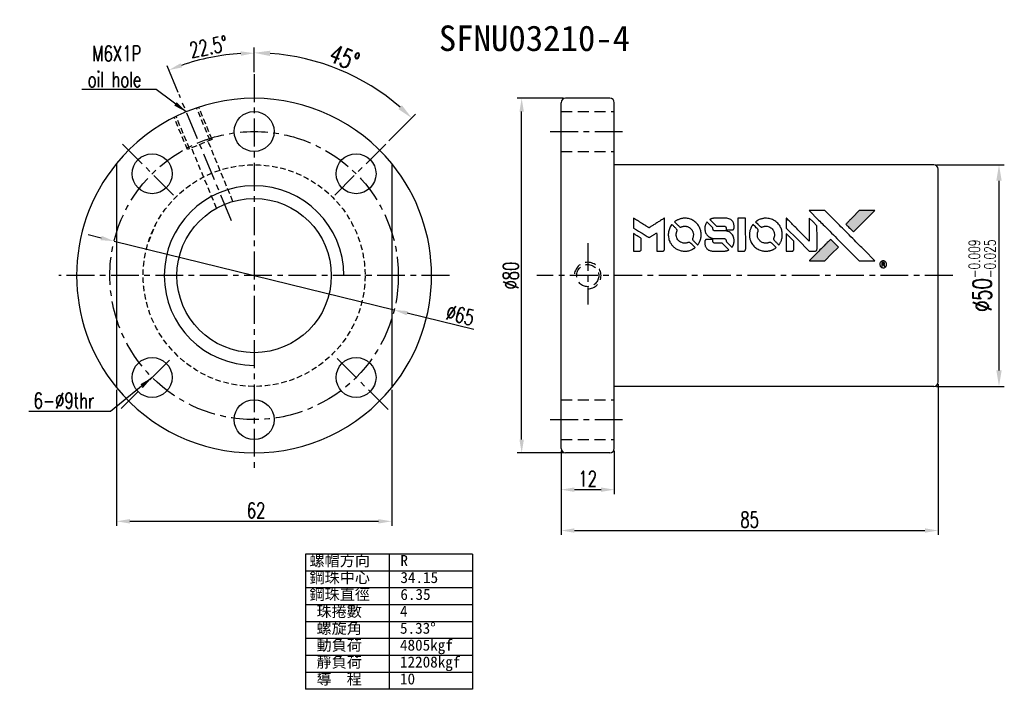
# Model space of a CAD drawing. Extents: x 680 to 902, y -23 to 128.
import ezdxf
from ezdxf.enums import TextEntityAlignment as Align

# ---------------------------------------------------------------- set-up
doc = ezdxf.new("R2010")
doc.units = 0
doc.header["$MEASUREMENT"] = 0
for name, pattern in [('CENTER', [2, 1.25, -0.25, 0.25, -0.25]), ('DASHED', [0.75, 0.5, -0.25]), ('HIDDEN', [0.375, 0.25, -0.125])]:
    doc.linetypes.add(name, pattern=pattern)
doc.layers.get('0').update_dxf_attribs({"linetype": 'CONTINUOUS'})
for name, color, linetype in [('CHA', 2, 'CONTINUOUS'), ('CL', 1, 'CENTER'), ('DIM', 4, 'CONTINUOUS'), ('HID', 2, 'HIDDEN'), ('OUT', 3, 'CONTINUOUS')]:
    doc.layers.add(name, color=color, linetype=linetype)
doc.styles.add('CHN', font='SIMPLEX.shx', dxfattribs={"width": 0.7, "bigfont": 'CHINESET.shx'})
doc.styles.add('DIM-7', font='SIMPLEX.shx', dxfattribs={"width": 0.7, "bigfont": 'chineset.shx'})
doc.styles.add('T', font='kaiu.ttf')
doc.dimstyles.get("Standard").update_dxf_attribs({"dimscale": 0, "dimtxt": 4, "dimasz": 3, "dimexe": 1, "dimexo": 0.5, "dimgap": 1, "dimtad": 1, "dimdsep": 46, "dimtxsty": 'CHN', "dimcen": 0.09, "dimclrd": 256, "dimclre": 256, "dimclrt": 256, "dimadec": 0, "dimazin": 0, "dimtp": 1, "dimtm": 1, "dimtfac": 0.6, "dimtix": 1, "dimtmove": 2, "dimatfit": 3, "dimfxl": 1, "dimtvp": 0.85, "dimtolj": 1, "dimarcsym": 0})

# ---------------------------------------------------------------- blocks, each defined once
blk = doc.blocks.new('*D0')
at = {"layer": 'DIM', "color": 0, "lineweight": -2, "transparency": 16777216}
for p, q in [((886.9, 95.34), (902.19, 95.34)), ((900.99, 91.74), (900.99, 48.94)), ((886.9, 45.34), (902.19, 45.34))]:
    blk.add_line(p, q, dxfattribs=at)
at = {"layer": 'DIM', "color": 0, "transparency": 16777216}
for points in [[(900.39, 91.74), (901.59, 91.74), (900.99, 95.34)], [(900.39, 48.94), (901.59, 48.94), (900.99, 45.34)]]:
    blk.add_solid(points, dxfattribs=at)
at = {"layer": 'DIM', "color": 0, "transparency": 16777216, "insert": (897.21, 70.34), "char_height": 4.2, "attachment_point": 5, "rotation": 90, "style": 'CHN'}
blk.add_mtext('\\A1;%%C50{\\H2.52;\\S-0.009^ -0.025;}', dxfattribs=at)
blk = doc.blocks.new('*D1')
at = {"layer": 'DIM', "color": 0, "lineweight": -2, "transparency": 16777216}
for p, q in [((698.65, 78.82), (695.74, 79.54)), ((701.57, 78.1), (764.69, 62.58)), ((782.67, 58.15), (767.6, 61.86))]:
    blk.add_line(p, q, dxfattribs=at)
at = {"layer": 'DIM', "color": 0, "transparency": 16777216}
for points in [[(698.77, 79.31), (698.54, 78.33), (701.57, 78.1)], [(767.72, 62.35), (767.48, 61.38), (764.69, 62.58)]]:
    blk.add_solid(points, dxfattribs=at)
at = {"layer": 'DIM', "color": 0, "transparency": 16777216, "insert": (779.58, 61.44), "char_height": 3.5, "attachment_point": 5, "rotation": 346.182, "style": 'CHN'}
blk.add_mtext('\\A1;∅65', dxfattribs=at)
blk = doc.blocks.new('*D2')
at = {"layer": 'DIM', "color": 0, "lineweight": -2, "transparency": 16777216}
for p, q in [((733.13, 116.34), (733.13, 121.8)), ((763.49, 100.71), (769.51, 106.73))]:
    blk.add_line(p, q, dxfattribs=at)
blk.add_arc((733.13, 70.34), 50.26, 49.1052, 85.8948, dxfattribs=at)
at = {"layer": 'DIM', "color": 0, "transparency": 16777216}
for points in [[(736.7, 119.87), (736.75, 121.07), (733.13, 120.6)], [(766.44, 108.77), (765.62, 107.89), (768.66, 105.88)]]:
    blk.add_solid(points, dxfattribs=at)
at = {"layer": 'DIM', "color": 0, "transparency": 16777216, "insert": (753.48, 119.49), "char_height": 4.2, "attachment_point": 5, "rotation": 337.5, "style": 'CHN'}
blk.add_mtext('\\A1;45°', dxfattribs=at)
blk = doc.blocks.new('*D3')
at = {"layer": 'DIM', "color": 0, "lineweight": -2, "transparency": 16777216}
for p, q in [((887.3, 45.84), (887.3, 11.83)), ((802.3, 30.84), (802.3, 11.83)), ((805.3, 12.83), (884.3, 12.83))]:
    blk.add_line(p, q, dxfattribs=at)
at = {"layer": 'DIM', "color": 0, "transparency": 16777216}
for points in [[(805.3, 13.33), (805.3, 12.33), (802.3, 12.83)], [(884.3, 13.33), (884.3, 12.33), (887.3, 12.83)]]:
    blk.add_solid(points, dxfattribs=at)
at = {"layer": 'DIM', "color": 0, "transparency": 16777216, "insert": (844.8, 15.28), "char_height": 3.5, "attachment_point": 5, "style": 'CHN'}
blk.add_mtext('\\A1;85', dxfattribs=at)
blk = doc.blocks.new('*D4')
at = {"layer": 'DIM', "color": 0, "lineweight": -2, "transparency": 16777216}
for p, q in [((802.3, 30.84), (802.3, 21.05)), ((814.3, 30.84), (814.3, 21.05)), ((805.3, 22.05), (811.3, 22.05))]:
    blk.add_line(p, q, dxfattribs=at)
at = {"layer": 'DIM', "color": 0, "transparency": 16777216}
for points in [[(805.3, 22.55), (805.3, 21.55), (802.3, 22.05)], [(811.3, 22.55), (811.3, 21.55), (814.3, 22.05)]]:
    blk.add_solid(points, dxfattribs=at)
at = {"layer": 'DIM', "color": 0, "transparency": 16777216, "insert": (808.3, 24.5), "char_height": 3.5, "attachment_point": 5, "style": 'CHN'}
blk.add_mtext('\\A1;12', dxfattribs=at)
blk = doc.blocks.new('*D5')
at = {"layer": 'DIM', "color": 0, "lineweight": -2, "transparency": 16777216}
for p, q in [((802.8, 110.34), (792.42, 110.34)), ((793.42, 33.34), (793.42, 107.34)), ((802.8, 30.34), (792.42, 30.34))]:
    blk.add_line(p, q, dxfattribs=at)
at = {"layer": 'DIM', "color": 0, "transparency": 16777216}
for points in [[(792.92, 107.34), (793.92, 107.34), (793.42, 110.34)], [(792.92, 33.34), (793.92, 33.34), (793.42, 30.34)]]:
    blk.add_solid(points, dxfattribs=at)
at = {"layer": 'DIM', "color": 0, "transparency": 16777216, "insert": (790.97, 70.34), "char_height": 3.5, "attachment_point": 5, "rotation": 90, "style": 'CHN'}
blk.add_mtext('\\A1;%%c80', dxfattribs=at)
blk = doc.blocks.new('*D6')
at = {"layer": 'DIM', "color": 0, "lineweight": -2, "transparency": 16777216}
for p, q in [((702.13, 44.56), (702.13, 13.91)), ((764.13, 44.56), (764.13, 13.91)), ((705.13, 14.91), (761.13, 14.91))]:
    blk.add_line(p, q, dxfattribs=at)
at = {"layer": 'DIM', "color": 0, "transparency": 16777216}
for points in [[(705.13, 15.41), (705.13, 14.41), (702.13, 14.91)], [(761.13, 15.41), (761.13, 14.41), (764.13, 14.91)]]:
    blk.add_solid(points, dxfattribs=at)
at = {"layer": 'DIM', "color": 0, "transparency": 16777216, "insert": (733.58, 17.36), "char_height": 3.5, "attachment_point": 5, "style": 'CHN'}
blk.add_mtext('\\A1;62', dxfattribs=at)
blk = doc.blocks.new('*D7')
at = {"layer": 'DIM', "color": 0, "lineweight": -2, "transparency": 16777216}
for p, q in [((733.13, 116.24), (733.13, 121.52)), ((716.02, 111.65), (713.54, 117.63))]:
    blk.add_line(p, q, dxfattribs=at)
blk.add_arc((733.13, 70.34), 50.18, 93.4257, 109.0743, dxfattribs=at)
at = {"layer": 'DIM', "color": 0, "transparency": 16777216}
for points in [[(730.11, 120.93), (730.14, 119.93), (733.13, 120.52)], [(716.91, 117.3), (716.55, 118.24), (713.92, 116.7)]]:
    blk.add_solid(points, dxfattribs=at)
at = {"layer": 'DIM', "color": 0, "transparency": 16777216, "insert": (722.86, 121.96), "char_height": 3.5, "attachment_point": 5, "rotation": 11.25, "style": 'CHN'}
blk.add_mtext('\\A1;22.5°', dxfattribs=at)

msp = doc.modelspace()

# ---------------------------------------------------------------- hatches: boundary and pattern name
at = {"linetype": 'Continuous'}
h = msp.add_hatch(color=0, dxfattribs=at)
h.dxf.hatch_style = 1
h.paths.add_polyline_path([(873.02199, 84.99406), (871.26459, 84.99349), (869.5072, 84.99293), (867.99319, 83.46811, 0.000287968), (867.41272, 82.88282, 0.000478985), (866.924, 82.38852, 0.000013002), (866.48188, 81.94048, 0.197177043), (866.47917, 81.9339, 0.111276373), (866.48008, 81.9299, 0.001595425), (867.01566, 81.38878, 0.000505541), (867.34987, 81.05394), (868.22057, 80.18337), (870.62128, 82.58871)])
h.paths.add_polyline_path([(863.25529, 75.22624), (864.79367, 76.76469), (863.92084, 77.63766, 0.000476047), (863.58549, 77.97241, 0.001506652), (863.0429, 78.50977, 0.225664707), (863.03535, 78.50977, 0.001111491), (862.30081, 77.77788, 0.000351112), (861.84601, 77.32205, 0.000107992), (859.92199, 75.39017, 0.0006916), (858.94967, 74.41074, 0.000077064), (858.27814, 73.73223, 0.197526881), (858.26825, 73.70816, 0.296174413), (858.27502, 73.69773, 0.004194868), (859.13588, 73.68869, 0.000529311), (859.99317, 73.68778), (861.71691, 73.68778)])

# ---------------------------------------------------------------- linework, layer by layer
at = {"color": 0}
for points in [[(860.3349, 82.8797, -0.000056), (861.38676, 81.82584, -0.000021), (862.8618, 80.34752, -0.000021), (864.46847, 78.73701, -0.000025), (865.97457, 77.22704), (869.50455, 73.68762), (871.25391, 73.69202), (873.00327, 73.69643), (870.64442, 76.0713, 0.000274), (869.51014, 77.21203, 0.000123), (868.01819, 78.71011, 0.000121), (866.44055, 80.29266, 0.000165), (865.01647, 81.71955), (861.74736, 84.99293), (859.98629, 84.99293), (858.22523, 84.99293)], [(867.99319, 83.46811, 0.000288), (867.41265, 82.88275, 0.000479), (866.92392, 82.38844, 0.000013), (866.48188, 81.94048, 0.197177), (866.47917, 81.9339, 0.197497), (866.48187, 81.92734, 0.00004), (866.73494, 81.67154, 0.000836), (867.01602, 81.38842, 0.000505), (867.34987, 81.05394), (868.22057, 80.18337), (870.62128, 82.58871), (873.02199, 84.99406), (871.26459, 84.99349), (869.5072, 84.99293)], [(818.63108, 82.17724), (818.63108, 81.05798), (818.93791, 80.8705, -0.000297), (819.12555, 80.75569, -0.000037), (819.53545, 80.50451, -0.000043), (820.02232, 80.20606, -0.000036), (820.5412, 79.88787, 0.000044), (821.04871, 79.57668, 0.000063), (821.50053, 79.29975, 0.000035), (821.88224, 79.06591, 0.0009), (821.98644, 79.00234), (822.13521, 78.91195), (822.33216, 79.03296, 0.001175), (822.44543, 79.10292, 0.000208), (822.65731, 79.23461, 0.000225), (822.90556, 79.38919, 0.000203), (823.16249, 79.54949, -0.000711), (823.40729, 79.70187, -0.001119), (823.61799, 79.83196, -0.000263), (823.80297, 79.94547, -0.04589), (823.82369, 79.95568, -0.519312), (823.84191, 79.94345, -0.001914), (823.84714, 79.64345, -0.003124), (823.8508, 79.14858, -0.000285), (823.8515, 77.9161), (823.8515, 75.86584), (824.56677, 75.86584, 0.001727), (825.07942, 75.86761, 0.025279), (825.25982, 75.87799, 0.073886), (825.36518, 75.90551, 0.07426), (825.45779, 75.96245, 0.03264), (825.4815, 75.9852, 0.01784), (825.50762, 76.0159, 0.017712), (825.53205, 76.04911, 0.026854), (825.55063, 76.07977), (825.58876, 76.15106), (825.59325, 79.72707), (825.59773, 83.30308), (825.55867, 83.27774, -0.004595), (825.53083, 83.26004, -0.00016), (825.42192, 83.19224, -0.000298), (825.29319, 83.11228, -0.000208), (825.14796, 83.02227, 0.000986), (824.72203, 82.75736, 0.00025), (824.03133, 82.3254, 0.000268), (823.29491, 81.86379, 0.000436), (822.67042, 81.47112, -0.002932), (822.46449, 81.34306, -0.004718), (822.28734, 81.23662, -0.001113), (822.13182, 81.14563, -0.227179), (822.11457, 81.14424, -0.045982), (822.09717, 81.15283, -0.000145), (821.88839, 81.28097, -0.000825), (821.65252, 81.42638, -0.000517), (821.37689, 81.59732, 0.000056), (820.43172, 82.18469, 0.000289), (819.90932, 82.50884, 0.000481), (819.51969, 82.74977, 0.000418), (819.11077, 83.00161), (818.63108, 83.29649)], [(829.7893, 83.26246, 0.024131), (829.47159, 83.21347, 0.022344), (829.15168, 83.13316, 0.021883), (828.83356, 83.02263, 0.020884), (828.5212, 82.88318, 0.010669), (828.34381, 82.79015, 0.010389), (828.16895, 82.68884, 0.010913), (828.01329, 82.58956, 0.022227), (827.89646, 82.50367), (827.85325, 82.46884), (828.41505, 81.9167, 0.002452), (828.63471, 81.70293, 0.003628), (828.82959, 81.51783, 0.001662), (828.9972, 81.36198, 0.070159), (829.03735, 81.33418, 0.047671), (829.06925, 81.32179, 0.018624), (829.11524, 81.31065, 0.017921), (829.16722, 81.30201, 0.018804), (829.21886, 81.29728, 0.018255), (829.2893, 81.29607, 0.041312), (829.3423, 81.30149, 0.037164), (829.39699, 81.31597, 0.012342), (829.47472, 81.34503, -0.015101), (829.66247, 81.41405, -0.035998), (829.80637, 81.4508, -0.033244), (829.96072, 81.46811, -0.011249), (830.18688, 81.47325, -0.004059), (830.37103, 81.47179, -0.019693), (830.47534, 81.466, -0.027943), (830.56126, 81.45296, -0.014411), (830.66704, 81.42759, -0.033089), (830.91823, 81.34146, -0.033887), (831.15378, 81.22352, -0.034021), (831.37038, 81.07533, -0.033942), (831.56507, 80.89904, -0.02816), (831.73889, 80.69712, -0.035032), (831.87552, 80.49058, -0.035269), (831.98128, 80.26818, -0.029196), (832.06256, 80.01873, -0.037862), (832.11509, 79.73158, -0.043657), (832.1201, 79.45333, -0.043064), (832.07655, 79.17523, -0.035184), (831.98415, 78.88851, 0.033699), (831.93978, 78.75222, 0.052815), (831.92237, 78.6303, 0.059167), (831.93158, 78.5181, 0.058972), (831.96681, 78.41104, 0.059208), (832.01823, 78.32793, 0.021125), (832.1098, 78.22236, 0.008691), (832.27958, 78.04871, 0.000851), (832.69713, 77.63765, 0.001873), (832.91163, 77.42877, 0.013884), (833.01686, 77.33258, 0.022355), (833.0811, 77.28187, 0.341453), (833.10762, 77.28279, 0.073011), (833.16066, 77.34178, 0.004587), (833.28861, 77.5382, 0.00748), (833.41434, 77.74179, 0.016837), (833.50206, 77.90062, 0.028606), (833.67197, 78.28758, 0.031352), (833.79069, 78.67989, 0.031004), (833.86039, 79.08789, 0.0268), (833.88367, 79.52186, 0.026698), (833.85911, 79.98186, 0.03002), (833.78558, 80.41864, 0.030357), (833.66125, 80.83916, 0.028554), (833.48479, 81.25048, 0.062944), (832.9761, 82.01337, 0.062206), (832.29179, 82.62916, 0.062448), (831.47968, 83.05583, 0.064355), (830.5956, 83.26329, 0.017377), (830.41887, 83.27518, 0.008369), (830.19186, 83.27875, 0.008367), (829.9651, 83.27472, 0.01757)], [(835.09982, 82.31022, 0.023289), (834.9866, 82.13354, 0.026845), (834.89604, 81.9551, 0.026047), (834.82301, 81.76336, 0.019751), (834.76247, 81.54655, 0.013249), (834.73681, 81.42394, 0.025169), (834.72379, 81.32398, 0.016532), (834.71803, 81.19916, 0.002937), (834.71636, 80.96526, 0.003317), (834.71747, 80.75679, 0.011808), (834.72222, 80.62334, 0.01777), (834.73178, 80.52278, 0.021476), (834.74812, 80.42938, 0.04325), (834.87092, 80.03605, 0.045753), (835.05782, 79.67749, 0.04649), (835.30364, 79.36392, 0.047672), (835.60125, 79.10407, 0.025315), (835.72922, 79.02172, 0.015208), (835.88857, 78.93655, 0.01512), (836.05511, 78.86014, 0.022488), (836.20549, 78.8044, 0.027857), (836.43911, 78.74367, 0.034138), (836.66269, 78.71436, 0.014286), (837.00364, 78.70292, 0.00124), (837.87199, 78.70077, -0.00103), (838.40461, 78.69967, -0.002552), (838.79488, 78.69607, -0.001594), (839.09112, 78.69088, -0.047676), (839.16531, 78.68224, -0.085307), (839.29484, 78.63028, -0.097789), (839.39259, 78.53984, -0.085947), (839.45711, 78.40886, -0.051339), (839.48892, 78.23767, 0.014634), (839.49541, 78.17906, 0.015028), (839.50528, 78.12146, 0.014927), (839.51681, 78.07211, 0.059415), (839.52827, 78.04327, 0.070595), (839.5743, 77.98117, 0.00028), (840.18785, 77.36007, 0.000111), (840.8171, 76.72408, 0.200239), (840.844, 76.71286, 0.268906), (840.8612, 76.72283, 0.001866), (840.94818, 76.87605, 0.007532), (841.0284, 77.02377, 0.017818), (841.0825, 77.13669, 0.013256), (841.13292, 77.26124, 0.011636), (841.17905, 77.3938, 0.011528), (841.2194, 77.52975, 0.012303), (841.25251, 77.66451, 0.0423), (841.2804, 77.87496, 0.013657), (841.28665, 78.18966, 0.013857), (841.2755, 78.50686, 0.037428), (841.24459, 78.72995, 0.014927), (841.20783, 78.87865, 0.0122), (841.15994, 79.03534, 0.012518), (841.10722, 79.18156, 0.023062), (841.05599, 79.29714, 0.065961), (840.77326, 79.71484, 0.06055), (840.38398, 80.05839, 0.059676), (839.91794, 80.30275, 0.060497), (839.4095, 80.42871, 0.025683), (839.30071, 80.43641, 0.001528), (838.97105, 80.44176, 0.002124), (838.55549, 80.44548, 0.001173), (838.04766, 80.44667, -0.000809), (837.15805, 80.44811, -0.017164), (836.89412, 80.45803, -0.063931), (836.75552, 80.48606, -0.108429), (836.65464, 80.54698, -0.052941), (836.59746, 80.61409, -0.063675), (836.55974, 80.68785, -0.050562), (836.53631, 80.78172, -0.020337), (836.52272, 80.9134, 0.009897), (836.51609, 80.99417, 0.016482), (836.50692, 81.0618, 0.019019), (836.49578, 81.11517, 0.06043), (836.48281, 81.14917, 0.076267), (836.42542, 81.22668, 0.00054), (835.84442, 81.80152, 0.000307), (835.2494, 82.38823, 0.142594), (835.20173, 82.41394, 0.232419), (835.18787, 82.41047, 0.022995), (835.16198, 82.38643, 0.024627), (835.13184, 82.35257, 0.015407)], [(836.72105, 83.26951, 0.018538), (836.60944, 83.25518, 0.010695), (836.47632, 83.23011, 0.01068), (836.34369, 83.19922, 0.017678), (836.23341, 83.16684, 0.013849), (836.10845, 83.12142, 0.011814), (835.97932, 83.06683, 0.004513), (835.85985, 83.01166, 0.290035), (835.8481, 82.99311, 0.196418), (835.85211, 82.98329, 0.000124), (836.06517, 82.7662, 0.001477), (836.30374, 82.52467, 0.000898), (836.58708, 82.24054), (837.32606, 81.50214), (838.25087, 81.49731, -0.001471), (838.95001, 81.49161, -0.028714), (839.16524, 81.47684, -0.097073), (839.28559, 81.43702, -0.084199), (839.389, 81.35323, -0.042698), (839.43814, 81.28673, -0.053912), (839.47094, 81.21768, -0.051004), (839.4894, 81.14015, -0.032967), (839.49548, 81.04802, 0.00807), (839.49624, 81.0008, 0.003023), (839.49878, 80.93463, 0.002994), (839.50241, 80.86257, 0.003629), (839.50671, 80.79505), (839.51794, 80.63682), (840.2264, 80.63682, 0.001618), (840.56395, 80.63791, 0.005206), (840.78855, 80.6417, 0.00535), (840.94497, 80.64765, 0.060675), (841.00589, 80.6581, 0.048484), (841.03964, 80.67189, 0.02389), (841.07961, 80.69546, 0.022812), (841.12051, 80.72503, 0.02462), (841.15746, 80.7575, 0.061781), (841.22912, 80.84661, 0.080179), (841.26929, 80.94325, 0.048561), (841.28829, 81.08133, 0.010021), (841.29314, 81.32708, 0.016602), (841.28206, 81.65711, 0.031409), (841.2477, 81.92095, 0.036474), (841.18541, 82.15026, 0.03439), (841.08949, 82.37281, 0.065928), (840.8456, 82.72375, 0.069066), (840.52219, 82.99279, 0.065697), (840.12308, 83.17331, 0.051559), (839.65627, 83.26335, 0.020904), (839.40646, 83.27477, 0.000451), (838.18314, 83.27844, 0.000419), (836.95348, 83.27999, 0.022759)], [(842.14454, 79.57804), (842.1489, 75.87448), (842.87542, 75.87448), (843.60193, 75.87448), (843.68787, 75.91854, 0.071429), (843.75982, 75.96952, 0.054799), (843.82214, 76.04315, 0.053585), (843.86827, 76.13052, 0.060698), (843.89239, 76.22213, 0.033975), (843.9028, 76.3744, 0.000112), (843.90308, 78.25758, 0.000726), (843.90025, 80.10108, 0.001084), (843.89195, 81.71288), (843.88046, 83.2816), (843.01032, 83.2816), (842.14018, 83.2816)], [(848.053, 83.26176, 0.023681), (847.7455, 83.21484, 0.022402), (847.43797, 83.13843, 0.021929), (847.1321, 83.03291, 0.020503), (846.82955, 82.89887, 0.013745), (846.65762, 82.80815, 0.009767), (846.46984, 82.69748, 0.009658), (846.29887, 82.58755, 0.027804), (846.18636, 82.50267), (846.14427, 82.46709), (846.68765, 81.92319, 0.002053), (846.95077, 81.66198, 0.006738), (847.12757, 81.49253, 0.007826), (847.2527, 81.3794, 0.063909), (847.31654, 81.33649, 0.061532), (847.41384, 81.30194, 0.068674), (847.513, 81.29388, 0.052072), (847.6313, 81.31297, 0.019648), (847.79146, 81.3631, -0.018366), (847.98728, 81.42495, -0.0288), (848.15985, 81.46202, -0.029061), (848.33441, 81.47882, -0.019155), (848.53614, 81.47872, -0.053809), (848.97132, 81.41459, -0.058833), (849.36907, 81.2597, -0.058566), (849.72128, 81.01568, -0.052525), (850.02197, 80.68833, -0.044733), (850.19175, 80.41054, -0.040573), (850.31593, 80.09791, -0.041123), (850.3866, 79.77399, -0.04951), (850.39708, 79.46268, -0.017369), (850.38244, 79.3168, -0.024255), (850.35855, 79.18792, -0.023787), (850.32188, 79.06005, -0.015798), (850.26834, 78.91715, 0.010631), (850.23338, 78.82668, 0.033653), (850.21542, 78.76431, 0.037806), (850.20709, 78.70406, 0.016307), (850.20472, 78.62298, 0.068179), (850.22679, 78.46585, 0.095747), (850.29034, 78.3397, 0.033418), (850.43916, 78.17148, 0.002133), (850.90869, 77.71125, 0.001452), (851.17457, 77.45435, 0.012393), (851.29689, 77.34254, 0.020479), (851.36996, 77.28407, 0.344362), (851.39896, 77.28493, 0.074287), (851.45653, 77.3493, 0.005454), (851.58492, 77.54935, 0.008391), (851.71205, 77.76005, 0.017097), (851.80332, 77.9304, 0.027375), (851.9532, 78.28197, 0.02835), (852.06177, 78.64377, 0.027723), (852.13056, 79.023, 0.023913), (852.16138, 79.42679, 0.027047), (852.14892, 79.9113, 0.031685), (852.08335, 80.36627, 0.032425), (851.96266, 80.80012, 0.031013), (851.78544, 81.22145, 0.037914), (851.48923, 81.72017, 0.040153), (851.12615, 82.15829, 0.039834), (850.69489, 82.53569, 0.036173), (850.19561, 82.85358, 0.040752), (849.70597, 83.06825, 0.035885), (849.1668, 83.21168, 0.035491), (848.60628, 83.27772, 0.037615)], [(853.03054, 82.19367), (853.03054, 81.06882), (855.63643, 78.46751), (858.24232, 75.8662), (858.96834, 75.87034, 0.0008), (859.43506, 75.87375, 0.010795), (859.60575, 75.87896, 0.030495), (859.6997, 75.88962, 0.080372), (859.7635, 75.91179, 0.03816), (859.82552, 75.95164, 0.041799), (859.87876, 75.99938, 0.042486), (859.92259, 76.05454, 0.042078), (859.95662, 76.11649, 0.099276), (859.97642, 76.20489, 0.003302), (859.98215, 76.56643, 0.002586), (859.98472, 77.19917, 0.000204), (859.98217, 78.88227), (859.97698, 81.57891), (859.10965, 82.44322), (858.24232, 83.30753), (858.23368, 80.71639), (858.22503, 78.12524), (855.67532, 80.68796, 0.000253), (854.69436, 81.67293, 0.000412), (853.86063, 82.50784, 0.000041), (853.11389, 83.25428, 0.041338), (853.07808, 83.2846), (853.03054, 83.31853)], [(827.17654, 81.75582, 0.064158), (826.71807, 80.89689, 0.06356), (826.49044, 79.94707, 0.064004), (826.50943, 78.97664, 0.066747), (826.77453, 78.05714, 0.04321), (827.089, 77.48202, 0.044737), (827.49444, 76.97666, 0.044901), (827.9818, 76.55308, 0.044184), (828.53949, 76.22072, 0.026293), (828.96345, 76.04319, 0.033344), (829.3717, 75.92697, 0.033227), (829.79295, 75.86579, 0.025815), (830.25603, 75.85366, 0.023119), (830.69899, 75.88546, 0.031044), (831.09482, 75.95748, 0.031337), (831.47578, 76.07728, 0.024258), (831.87381, 76.25305, 0.015622), (832.0132, 76.3284, 0.008495), (832.17978, 76.42912, 0.008415), (832.33852, 76.53259, 0.020814), (832.45024, 76.6151), (832.50097, 76.65593), (831.96839, 77.19387, 0.002843), (831.56886, 77.59285, 0.033917), (831.40352, 77.73531, 0.087906), (831.28007, 77.79772, 0.073302), (831.13448, 77.81917, 0.022047), (831.06352, 77.81604, 0.026465), (830.99736, 77.80665, 0.022233), (830.92396, 77.7888, 0.009985), (830.82922, 77.7592, -0.039011), (830.48574, 77.67336, -0.044398), (830.14776, 77.64689, -0.045096), (829.81505, 77.68051, -0.04265), (829.48723, 77.77339, -0.071154), (829.02471, 78.02812, -0.068827), (828.64617, 78.40478, -0.068713), (828.38358, 78.87067, -0.070507), (828.26001, 79.38621, -0.028605), (828.25178, 79.60698, -0.031418), (828.26947, 79.82034, -0.031044), (828.31407, 80.03205, -0.02668), (828.38632, 80.24788, 0.038913), (828.4256, 80.37547, 0.043732), (828.44267, 80.5027, 0.047754), (828.4369, 80.61922, 0.075756), (828.40781, 80.71461, 0.07294), (828.3746, 80.76389, 0.003456), (828.23883, 80.91095, 0.005023), (828.06086, 81.09729, 0.002422), (827.82933, 81.33259, 0.000819), (827.61958, 81.543, 0.001349), (827.44149, 81.72012, 0.0001), (827.28119, 81.87862, 0.205335), (827.27477, 81.88114, 0.219821), (827.2691, 81.87831, 0.002494), (827.2421, 81.84421, 0.007089), (827.21132, 81.80377, 0.004494)], [(845.45351, 81.74964, 0.018008), (845.34885, 81.58958, 0.009842), (845.23162, 81.38643, 0.009807), (845.12078, 81.17565, 0.015716), (845.0355, 80.99119, 0.048467), (844.82702, 80.32845, 0.045841), (844.74489, 79.62536, 0.046006), (844.79231, 78.92158, 0.049638), (844.96802, 78.25683, 0.064819), (845.42577, 77.39254, 0.06695), (846.08533, 76.68486, 0.066691), (846.91091, 76.1745, 0.063505), (847.85545, 75.88886, 0.03135), (848.09713, 75.8636, 0.010439), (848.45305, 75.85627, 0.010391), (848.80825, 75.86375, 0.032408), (849.04598, 75.8892, 0.015696), (849.3258, 75.94675, 0.018095), (849.58832, 76.01952, 0.018551), (849.839, 76.10923, 0.018352), (850.08325, 76.21757, 0.015568), (850.24456, 76.30265, 0.009832), (850.42753, 76.41136, 0.009795), (850.59864, 76.52233, 0.023727), (850.71922, 76.61256), (850.76745, 76.65236), (850.2352, 77.19252, 0.001528), (849.93325, 77.4971, 0.010022), (849.77833, 77.6463, 0.019586), (849.6783, 77.73184, 0.061865), (849.603, 77.77745, 0.055054), (849.48893, 77.81413, 0.061607), (849.37392, 77.82313, 0.048725), (849.23967, 77.80388, 0.020221), (849.06337, 77.75315, -0.017722), (848.87399, 77.69762, -0.02685), (848.70563, 77.66418, -0.02759), (848.53811, 77.64954, -0.020233), (848.35154, 77.65111, -0.04793), (847.99518, 77.70302, -0.048386), (847.6564, 77.82177, -0.047866), (847.34353, 78.00488, -0.044964), (847.06399, 78.2476, -0.04333), (846.82969, 78.53776, -0.050921), (846.66315, 78.84929, -0.051473), (846.56427, 79.18511, -0.0459), (846.53095, 79.5474, -0.019014), (846.53762, 79.72278, -0.024114), (846.55771, 79.88362, -0.025081), (846.59229, 80.03639, -0.023892), (846.64246, 80.18748, 0.008624), (846.68601, 80.3064, 0.026486), (846.70978, 80.38877, 0.035074), (846.72104, 80.45953, 0.02756), (846.72357, 80.53717, 0.087163), (846.6988, 80.66167, 0.073291), (846.63228, 80.77877, 0.028074), (846.48633, 80.94548, 0.002594), (846.10028, 81.33542), (845.5497, 81.88579)], [(818.63108, 77.83646), (818.63108, 75.86584), (819.34865, 75.86584, 0.000842), (819.80556, 75.86661, 0.010591), (819.97811, 75.87085, 0.028995), (820.07487, 75.88092, 0.069543), (820.14361, 75.90222, 0.051063), (820.20701, 75.94035, 0.039932), (820.26725, 75.99354, 0.039414), (820.31911, 76.05652, 0.045845), (820.35754, 76.12387, 0.094811), (820.3742, 76.19262, 0.007124), (820.38085, 76.38551, 0.004713), (820.38443, 76.71606, 0.000534), (820.38467, 77.46407), (820.3837, 78.74251), (820.20316, 78.85419, 0.000828), (819.67677, 79.1786, 0.000879), (819.15964, 79.49487, 0.000048), (818.65393, 79.80288, 0.137596), (818.63894, 79.80708, 0.413028), (818.6357, 79.80386, 0.000016), (818.63339, 79.22821, 0.000623), (818.63165, 78.5921, 0.000374)], [(835.00108, 78.47684, 0.065483), (834.91611, 78.43458, 0.053271), (834.83821, 78.36913, 0.052018), (834.77416, 78.28687, 0.0556), (834.73014, 78.19493, 0.036839), (834.7141, 78.13511, 0.026922), (834.70488, 78.06692, 0.016905), (834.70046, 77.97241, 0.004317), (834.6998, 77.81917, 0.016369), (834.71166, 77.49954, 0.029936), (834.74537, 77.24095, 0.03418), (834.80551, 77.01293, 0.031327), (834.89755, 76.78826, 0.046935), (835.06432, 76.51333, 0.054053), (835.27267, 76.28834, 0.053701), (835.52565, 76.11212, 0.045364), (835.82485, 75.9819, 0.032479), (836.08981, 75.91287, 0.03386), (836.35781, 75.87994, 0.013578), (836.77932, 75.86838, 0.001155), (837.86259, 75.8706, 0.000413), (838.79285, 75.87543, 0.005008), (839.14994, 75.88116, 0.013199), (839.35238, 75.89178, 0.033956), (839.49725, 75.91319, 0.013909), (839.64716, 75.95026, 0.010864), (839.80778, 75.99854, 0.010938), (839.95437, 76.04967, 0.028702), (840.0563, 76.09455), (840.13308, 76.13377), (839.38645, 76.8909), (838.63981, 77.64802), (837.76686, 77.64726, -0.001504), (837.39331, 77.64806, -0.00328), (837.1069, 77.65142, -0.001901), (836.88328, 77.65635, -0.061333), (836.82952, 77.66439, -0.063621), (836.75388, 77.69619, -0.048633), (836.68087, 77.74856, -0.046769), (836.61651, 77.81656, -0.047961), (836.56652, 77.89479, -0.02678), (836.53692, 77.96122, -0.050957), (836.52168, 78.01764, -0.029398), (836.51382, 78.09346, -0.00401), (836.50802, 78.25274), (836.50069, 78.51062), (835.79842, 78.51006, 0.001061), (835.37868, 78.50883, 0.009147), (835.19142, 78.50446, 0.020721), (835.08037, 78.49521, 0.051619)], [(853.03054, 77.82728), (853.03054, 75.86476), (853.76226, 75.86962), (854.49399, 75.87448), (854.57858, 75.9268, 0.03146), (854.61721, 75.95419, 0.026444), (854.65453, 75.98776, 0.026444), (854.68809, 76.02508, 0.031457), (854.71549, 76.06371), (854.7678, 76.14831), (854.77267, 77.12002), (854.77754, 78.09173), (853.91772, 78.94076, 0.000745), (853.58707, 79.2663, 0.001228), (853.30646, 79.54039, 0.000087), (853.05376, 79.78593, 0.195134), (853.04422, 79.7898, 0.412117), (853.0386, 79.78421, 0.000048), (853.03456, 79.21331, 0.00109), (853.03152, 78.57981, 0.000653)], [(861.84615, 77.3222, 0.000108), (859.92199, 75.39017, 0.000692), (858.9491, 74.41017, 0.000077), (858.27814, 73.73223, 0.197527), (858.26825, 73.70816, 0.410182), (858.2795, 73.69675, 0.000493), (858.63833, 73.69215, 0.002424), (859.1358, 73.68869, 0.000529), (859.99258, 73.68778), (861.71691, 73.68778), (863.25529, 75.22624), (864.79367, 76.76469), (863.92084, 77.63766, 0.000476), (863.58552, 77.97238, 0.000789), (863.30179, 78.25419, 0.000035), (863.04532, 78.50807, 0.19758), (863.03912, 78.51062, 0.198396), (863.03291, 78.50806, 0.000019), (862.68502, 78.16152, 0.000582), (862.30081, 77.77788, 0.000351)], [(874.69443, 73.6265, 0.082374), (874.46877, 73.52371, 0.083404), (874.28949, 73.35392, 0.082663), (874.17436, 73.13344, 0.07897), (874.13445, 72.88398, 0.084941), (874.18191, 72.6049, 0.08953), (874.31922, 72.36313, 0.090743), (874.53054, 72.18704, 0.090193), (874.79096, 72.09672, 0.10067), (875.08609, 72.11053, 0.099454), (875.3538, 72.23842, 0.097736), (875.5548, 72.46211, 0.09365), (875.65957, 72.74874, 0.07584), (875.66227, 72.96885, 0.068415), (875.60021, 73.18819, 0.068328), (875.48116, 73.3829, 0.075277), (875.31737, 73.53105, 0.059367), (875.17905, 73.60069, 0.048986), (875.01895, 73.64156, 0.048519), (874.85227, 73.65075, 0.055347)], [(874.58638, 72.86669), (874.58638, 72.42589), (874.63766, 72.42589), (874.68893, 72.42589), (874.69384, 72.61172), (874.69874, 72.79755), (874.8066, 72.80269), (874.91446, 72.80783), (874.98965, 72.69033, -0.003356), (875.02141, 72.63996, -0.002757), (875.05466, 72.58576, -0.002784), (875.08466, 72.53563, -0.007382), (875.10538, 72.49936, 0.019487), (875.13091, 72.45706, 0.098302), (875.15018, 72.4375, 0.116932), (875.17382, 72.4285, 0.032798), (875.21351, 72.42589), (875.28112, 72.42589), (875.23343, 72.508, 0.005748), (875.20996, 72.54737, 0.002522), (875.17801, 72.599, 0.002495), (875.14356, 72.65345, 0.00334), (875.11173, 72.70247), (875.03771, 72.81483), (875.098, 72.84587, 0.066516), (875.1567, 72.88675, 0.085926), (875.19681, 72.93861, 0.082934), (875.21805, 73.00243, 0.05747), (875.22118, 73.07858, 0.023576), (875.21572, 73.12349, 0.043538), (875.20645, 73.15905, 0.050891), (875.19244, 73.18852, 0.049897), (875.17268, 73.21477, 0.067884), (875.11525, 73.26221, 0.077412), (875.04964, 73.28996, 0.049266), (874.95686, 73.30373, 0.012208), (874.80302, 73.30749), (874.58638, 73.30749)], [(875.05942, 73.16794, -0.120545), (875.09188, 73.1265, -0.09136), (875.10578, 73.07023, -0.087576), (875.0989, 73.01052, -0.098026), (875.07195, 72.95936, -0.079907), (875.04674, 72.93675, -0.087697), (875.01649, 72.92408, -0.041371), (874.96784, 72.91728, -0.005557), (874.86452, 72.91261), (874.6901, 72.90667), (874.6901, 73.05522), (874.6901, 73.20377), (874.85199, 73.20377, -0.007471), (874.94165, 73.20243, -0.035301), (874.99279, 73.19728, -0.060486), (875.02821, 73.18663, -0.063546)]]:
    msp.add_lwpolyline(points, format="xyb", close=True, dxfattribs=at)
at = {"layer": 'CL', "color": 0, "ltscale": 5}
for p, q in [((733.1273, 115.74474), (733.1273, 26.26934)), ((728.01056, 82.69395), (716.20808, 111.18767)), ((799.87448, 102.84105), (816.30434, 102.84105)), ((714.96687, 88.50148), (703.18561, 100.28275)), ((751.28773, 88.50148), (763.069, 100.28275)), ((808.30434, 77.67472), (808.30434, 63.80382)), ((777.1273, 70.34105), (689.1273, 70.34105)), ((890.55659, 70.34105), (796.87594, 70.34105)), ((714.05454, 51.26829), (703.17803, 40.39177)), ((751.84811, 51.62024), (763.66111, 39.80725)), ((799.87448, 37.84105), (816.30434, 37.84105))]:
    msp.add_line(p, q, dxfattribs=at)
msp.add_circle((733.1273, 70.34105), 32.5, dxfattribs=at)
at = {"layer": 'DIM', "color": 0}
for p, q in [((782.34527, 7.50761), (744.72267, 7.50761)), ((744.72267, 7.50761), (744.72267, -22.99291)), ((763.53397, 7.50761), (763.53397, -22.99291)), ((782.34527, 7.50761), (782.34527, -22.99291)), ((782.34527, 3.69505), (744.72267, 3.69505)), ((782.34527, -0.11752), (744.72267, -0.11752)), ((782.34527, -3.93009), (744.72267, -3.93009)), ((782.34527, -7.74265), (744.72267, -7.74265)), ((782.34527, -11.55522), (744.72267, -11.55522)), ((782.34527, -15.36779), (744.72267, -15.36779)), ((782.34527, -19.18036), (744.72267, -19.18036)), ((782.34527, -22.99291), (744.72267, -22.99291))]:
    msp.add_line(p, q, dxfattribs=at)
for start, end in [(140.8050326, 219.1949674), (320.8050326, 39.1949674)]:
    msp.add_arc((733.1273, 70.34105), 40, start, end, dxfattribs=at)
at = {"layer": 'DIM', "color": 0, "ltscale": 5}
msp.add_arc((733.1273, 70.34105), 20.25, 0, 270, dxfattribs=at)
at = {"layer": 'HID', "color": 0, "ltscale": 5}
for p, q in [((723.19113, 100.8619), (720.17278, 108.14886)), ((723.65307, 101.05325), (720.63472, 108.3402)), ((718.10979, 98.75715), (715.09144, 106.0441)), ((718.57173, 98.94849), (715.55338, 106.23544)), ((723.65307, 101.05325), (718.10979, 98.75715)), ((728.3605, 87.07537), (722.72919, 100.67056)), ((724.66498, 85.54464), (719.03367, 99.13983)), ((709.36903, 78.01726), (710.89976, 81.71278))]:
    msp.add_line(p, q, dxfattribs=at)
at = {"layer": 'HID', "color": 0, "linetype": 'DASHED', "ltscale": 5}
for p, q in [((802.30434, 107.34105), (814.30434, 107.34105)), ((802.30434, 98.34105), (814.30434, 98.34105)), ((802.30434, 42.34105), (814.30434, 42.34105)), ((802.30434, 33.34105), (814.30434, 33.34105))]:
    msp.add_line(p, q, dxfattribs=at)
at = {"layer": 'HID', "color": 0, "ltscale": 5}
msp.add_circle((733.1273, 70.34105), 25, dxfattribs=at)
at = {"layer": 'HID', "color": 0, "linetype": 'DASHED', "ltscale": 5}
msp.add_circle((808.30434, 70.34105), 2.5, dxfattribs=at)
msp.add_arc((808.30434, 70.34105), 3, 270, 180, dxfattribs=at)
at = {"layer": 'OUT', "color": 0}
for p, q in [((802.30434, 31.34105), (802.30434, 109.34105)), ((813.30434, 110.34105), (803.30434, 110.34105)), ((814.30434, 31.34105), (814.30434, 109.34105)), ((886.30434, 95.34105), (814.30434, 95.34105)), ((887.30434, 46.34105), (887.30434, 94.34105)), ((886.30434, 45.34105), (814.30434, 45.34105)), ((813.30434, 30.34105), (803.30434, 30.34105))]:
    msp.add_line(p, q, dxfattribs=at)
at = {"layer": 'OUT', "color": 0, "ltscale": 10}
for p, q in [((702.1273, 95.6195), (702.1273, 45.0626)), ((764.1273, 95.6195), (764.1273, 45.0626))]:
    msp.add_line(p, q, dxfattribs=at)
at = {"layer": 'OUT', "color": 0}
for centre in [(733.1273, 102.84105), (710.14633, 93.32202), (756.10827, 93.32202), (710.14633, 47.36008), (756.10827, 47.36008), (733.1273, 37.84105)]:
    msp.add_circle(centre, 4.5, dxfattribs=at)
at = {"layer": 'OUT', "color": 0, "ltscale": 5}
msp.add_circle((733.1273, 70.34105), 17.4, dxfattribs=at)
at = {"layer": 'OUT', "color": 0}
for centre, radius, start, end in [((733.1273, 70.34105), 40, 39.1949674, 140.8050326), ((803.30434, 109.34105), 1, 90, 180), ((813.30434, 109.34105), 1, 0, 90), ((886.30434, 94.34105), 1, 0, 90), ((733.1273, 70.34105), 40, 219.1949674, 320.8050326), ((886.30434, 46.34105), 1, 270, 0), ((803.30434, 31.34105), 1, 180, 270), ((813.30434, 31.34105), 1, 270, 0)]:
    msp.add_arc(centre, radius, start, end, dxfattribs=at)

# ---------------------------------------------------------------- texts
at = {"layer": 'CHA', "color": 0, "style": 'T'}
msp.add_text('SFNU03210-4', height=5.76, dxfattribs=at).set_placement((796.31095, 123.88569), align=Align.MIDDLE)
at = {"layer": 'DIM', "color": 0, "style": 'T'}
for s, p in [('螺帽方向', (745.60593, 4.80126)), ('R', (766.09516, 4.80126)), ('鋼珠中心', (745.60593, 0.98869)), ('34.15', (766.09516, 0.98869)), ('鋼珠直徑', (745.60593, -2.82387)), ('6.35', (766.09516, -2.82387)), ('珠捲數', (747.1933, -6.63643)), ('4', (766.00461, -6.63643)), ('螺旋角', (747.1933, -10.449)), ('5.33%%D', (766.00461, -10.449)), ('動負荷', (747.1933, -14.26157)), ('4805kgf', (766.00461, -14.26157)), ('靜負荷', (747.1933, -18.07413)), ('12208kgf', (766.00461, -18.07413)), ('導  程', (747.1933, -21.8867)), ('10', (766.00461, -21.8867))]:
    msp.add_text(s, height=2.5, dxfattribs=at).set_placement(p)
at = {"layer": 'DIM', "color": 0, "char_height": 3.5}
for s, insert, attachment_point, style in [('\\A1;M6X1P\\Poil hole', (707.70781, 112.84253), 9, 'CHN'), ('6-%%c9thr', (697.08185, 42.14372), 6, 'DIM-7')]:
    msp.add_mtext(s, dxfattribs=dict(at, insert=insert, attachment_point=attachment_point, style=style))

# ---------------------------------------------------------------- dimensions: what is measured, and where the dimension line sits
at = {"layer": 'DIM', "color": 0}
for base, line1, line2, override, picture, middle in [((726.57708, 120.09496), ((733.1273, 115.74474), (733.1273, 26.26934)), ((728.01056, 82.69395), (716.20808, 111.18767)), {"dimscale": 1, "dimtxt": 3.5, "dimgap": 0.7, "dimdec": 4, "dimclrd": 0, "dimclre": 0, "dimclrt": 0, "dimadec": 4, "dimazin": 2, "dimtdec": 4, "dimtmove": 0}, '*D7', (722.85907, 121.96295)), ((758.25489, 113.86331), ((751.28773, 88.50148), (763.069, 100.28275)), ((733.1273, 115.74474), (733.1273, 26.26934)), {"dimscale": 1.2, "dimtxt": 3.5, "dimgap": 0.7, "dimdec": 4, "dimlfac": 0.833333, "dimclrd": 0, "dimclre": 0, "dimclrt": 0, "dimtdec": 4, "dimtmove": 0}, '*D2', (753.48421, 119.48698))]:
    dim = msp.add_angular_dim_2l(base=base, line1=line1, line2=line2, dimstyle='STANDARD', override=override, dxfattribs=at)
    dim.commit()
    dim.dimension.update_dxf_attribs({"geometry": picture, "text_midpoint": middle})
dim = msp.add_linear_dim(base=(793.41517, 110.34105), p1=(803.30434, 30.34105), p2=(803.30434, 110.34105), angle=90, text='%%c<>', dimstyle='STANDARD', override={"dimscale": 1, "dimtxt": 3.5, "dimgap": 0.7, "dimclrd": 0, "dimclre": 0, "dimclrt": 0, "dimtmove": 0}, dxfattribs=at)
dim.commit()
dim.dimension.update_dxf_attribs({"geometry": '*D5', "text_midpoint": (793.41517, 70.34105), "dimtype": 160})
dim = msp.add_linear_dim(base=(900.9882, 45.34105), p1=(886.30434, 95.34105), p2=(886.30434, 45.34105), angle=90, text='%%C<>', dimstyle='STANDARD', override={"dimscale": 1.2, "dimtxt": 3.5, "dimgap": 0.7, "dimdec": 4, "dimclrd": 0, "dimclre": 0, "dimclrt": 0, "dimtol": 1, "dimlim": 0, "dimtp": -0.009, "dimtm": 0.025, "dimtdec": 4, "dimtmove": 1}, dxfattribs=at)
dim.commit()
dim.dimension.update_dxf_attribs({"geometry": '*D0', "text_midpoint": (897.2082, 70.34105)})
dim = msp.add_diameter_dim_2p(p1=(701.56787, 78.10329), p2=(764.68673, 62.57881), dimstyle='STANDARD', override={"dimscale": 1, "dimtxt": 3.5, "dimgap": 0.7, "dimclrd": 0, "dimclrt": 0, "dimtmove": 0}, dxfattribs=at)
dim.commit()
dim.dimension.update_dxf_attribs({"geometry": '*D1', "text_midpoint": (778.99177, 59.06039), "dimtype": 163})
dim = msp.add_linear_dim(base=(764.1273, 14.91357), p1=(702.1273, 45.0626), p2=(764.1273, 45.0626), dimstyle='STANDARD', override={"dimscale": 1, "dimtxt": 3.5, "dimgap": 0.7, "dimclrd": 0, "dimclre": 0, "dimclrt": 0, "dimtmove": 0}, dxfattribs=at)
dim.commit()
dim.dimension.update_dxf_attribs({"geometry": '*D6', "text_midpoint": (733.58026, 14.91357), "dimtype": 160})
for base, p2, picture, middle in [((887.30434, 12.83477), (887.30434, 46.34105), '*D3', (844.80434, 15.28477)), ((814.30434, 22.05344), (814.30434, 31.34105), '*D4', (808.30434, 24.50344))]:
    dim = msp.add_linear_dim(base=base, p1=(802.30434, 31.34105), p2=p2, dimstyle='STANDARD', override={"dimscale": 1, "dimtxt": 3.5, "dimgap": 0.7, "dimclrd": 0, "dimclre": 0, "dimclrt": 0, "dimtmove": 0}, dxfattribs=at)
    dim.commit()
    dim.dimension.update_dxf_attribs({"geometry": picture, "text_midpoint": middle})

# ---------------------------------------------------------------- leaders
at = {"layer": 'DIM', "color": 0, "annotation_type": 0, "has_hookline": 1, "hookline_direction": 1}
for points, override, text_width in [([(717.81997, 107.29623), (711.04769, 112.29682), (708.04769, 112.29682)], {"dimscale": 1, "dimtxt": 3.5, "dimgap": 0.7, "dimtad": 1, "dimdec": 4, "dimclrd": 0, "dimtdec": 4, "dimtmove": 0}, 13.06667), ([(710.14633, 47.36008), (700.78185, 39.69372), (697.78185, 39.69372)], {"dimscale": 1, "dimtxt": 3.5, "dimgap": 0.7, "dimclrd": 0}, 14.7)]:
    msp.add_leader(points, dimstyle='STANDARD', override=override, dxfattribs=dict(at, text_width=text_width))

doc.saveas('drawing.dxf')
